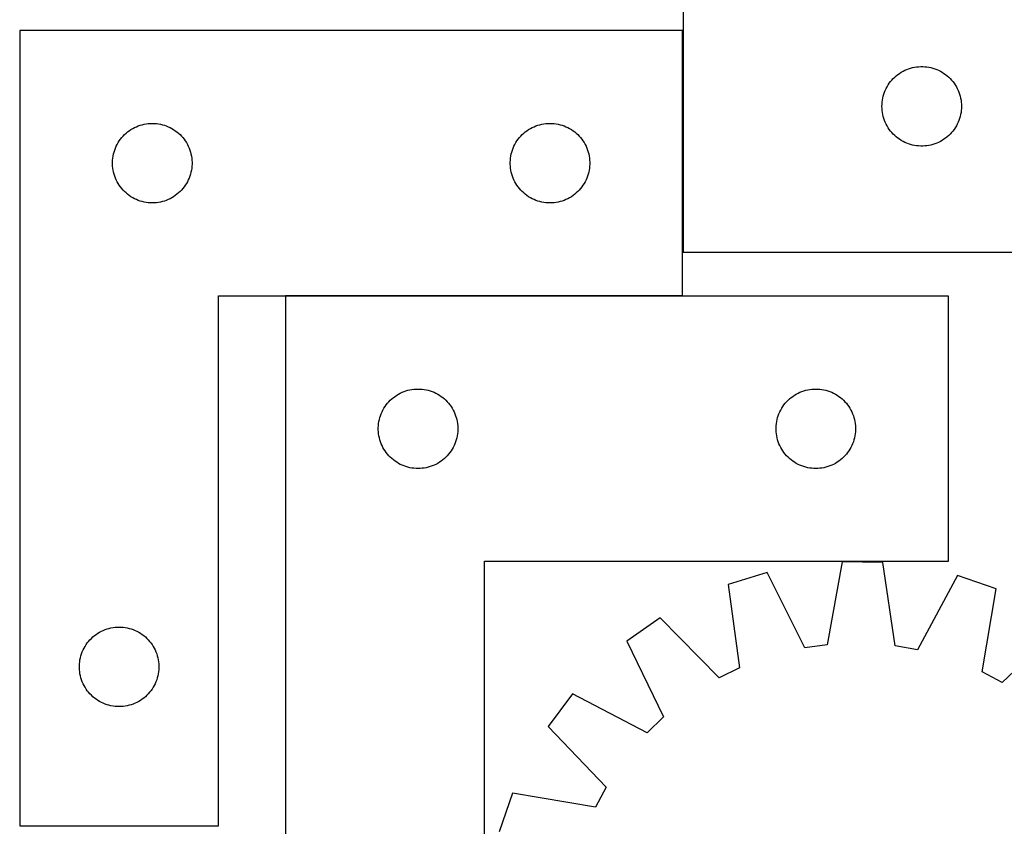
# Model space of a CAD drawing. Header units: millimetres. Extents: x 7 to 1493, y 7 to 2993.
# Tile 6 of 15: x 7 to 378, y 2387 to 2691. Entities that reach past the tile are written whole.
import ezdxf

# ---------------------------------------------------------------- set-up
doc = ezdxf.new("R2010")
doc.units = ezdxf.units.MM
doc.layers.add('COMMON', color=5, linetype='CONTINUOUS', true_color=0x0000ff)
doc.layers.add('CUT', color=7, linetype='CONTINUOUS', true_color=0x000000)

msp = doc.modelspace()

# ---------------------------------------------------------------- linework, layer by layer
at = {"layer": 'COMMON'}
for p, q in [((256.612501, 2686.771101), (256.612501, 2603.194398)), ((256.512501, 2586.671101), (106.764392, 2586.671101))]:
    msp.add_line(p, q, dxfattribs=at)
at = {"layer": 'CUT'}
for p, q in [((256.712502, 2713.194398), (256.712502, 2603.194398)), ((6.512501, 2686.771101), (6.512501, 2386.771101)), ((256.512501, 2686.771101), (6.512501, 2686.771101)), ((256.512501, 2586.771101), (256.512501, 2686.771101)), ((337.103604, 2669.712605), (337.709288, 2670.191987)), ((337.709288, 2670.191987), (338.338846, 2670.639553)), ((338.338846, 2670.639553), (338.99061, 2671.054117)), ((338.99061, 2671.054117), (339.662851, 2671.43458)), ((339.662851, 2671.43458), (340.353786, 2671.779932)), ((340.353786, 2671.779932), (341.061584, 2672.089257)), ((341.061584, 2672.089257), (341.784366, 2672.361736)), ((341.784366, 2672.361736), (342.520217, 2672.596646)), ((342.520217, 2672.596646), (343.267186, 2672.793363)), ((343.267186, 2672.793363), (344.023291, 2672.951367)), ((344.023291, 2672.951367), (344.786527, 2673.070238)), ((344.786527, 2673.070238), (345.55487, 2673.149661)), ((345.55487, 2673.149661), (346.326283, 2673.189425)), ((346.326283, 2673.189425), (347.098721, 2673.189425)), ((347.098721, 2673.189425), (347.870134, 2673.149661)), ((347.870134, 2673.149661), (348.638477, 2673.070238)), ((348.638477, 2673.070238), (349.401713, 2672.951367)), ((349.401713, 2672.951367), (350.157818, 2672.793363)), ((350.157818, 2672.793363), (350.904786, 2672.596646)), ((350.904786, 2672.596646), (351.640638, 2672.361736)), ((351.640638, 2672.361736), (352.36342, 2672.089257)), ((352.36342, 2672.089257), (353.071218, 2671.779932)), ((353.071218, 2671.779932), (353.762153, 2671.43458)), ((353.762153, 2671.43458), (354.434394, 2671.054117)), ((354.434394, 2671.054117), (355.086158, 2670.639553)), ((355.086158, 2670.639553), (355.715716, 2670.191987)), ((355.715716, 2670.191987), (356.3214, 2669.712605)), ((334.055869, 2666.244841), (334.487077, 2666.885714)), ((334.487077, 2666.885714), (334.950705, 2667.50354)), ((334.950705, 2667.50354), (335.445523, 2668.09668)), ((335.445523, 2668.09668), (335.970219, 2668.66356)), ((335.970219, 2668.66356), (336.523402, 2669.202678)), ((336.523402, 2669.202678), (337.103604, 2669.712605)), ((356.3214, 2669.712605), (356.901602, 2669.202678)), ((356.901602, 2669.202678), (357.454785, 2668.66356)), ((357.454785, 2668.66356), (357.979481, 2668.09668)), ((357.979481, 2668.09668), (358.474299, 2667.50354)), ((358.474299, 2667.50354), (358.937927, 2666.885714)), ((358.937927, 2666.885714), (359.369135, 2666.244841)), ((332.207086, 2662.014465), (332.422971, 2662.75612)), ((332.422971, 2662.75612), (332.67675, 2663.485679)), ((332.67675, 2663.485679), (332.967748, 2664.201206)), ((332.967748, 2664.201206), (333.295196, 2664.900805)), ((333.295196, 2664.900805), (333.658223, 2665.582619)), ((333.658223, 2665.582619), (334.055869, 2666.244841)), ((359.369135, 2666.244841), (359.766781, 2665.582619)), ((359.766781, 2665.582619), (360.129808, 2664.900805)), ((360.129808, 2664.900805), (360.457255, 2664.201206)), ((360.457255, 2664.201206), (360.748254, 2663.485679)), ((360.748254, 2663.485679), (361.002033, 2662.75612)), ((361.002033, 2662.75612), (361.217918, 2662.014465)), ((331.712502, 2658.194398), (331.732391, 2658.966579)), ((331.732391, 2658.966579), (331.792004, 2659.736713)), ((331.792004, 2659.736713), (331.891183, 2660.502757)), ((331.891183, 2660.502757), (332.029667, 2661.262679)), ((332.029667, 2661.262679), (332.207086, 2662.014465)), ((361.217918, 2662.014465), (361.395337, 2661.262679)), ((361.395337, 2661.262679), (361.53382, 2660.502757)), ((361.53382, 2660.502757), (361.633, 2659.736713)), ((361.633, 2659.736713), (361.692613, 2658.966579)), ((361.692613, 2658.966579), (361.712502, 2658.194398)), ((331.732391, 2657.422217), (331.712502, 2658.194398)), ((331.792004, 2656.652083), (331.732391, 2657.422217)), ((331.891183, 2655.886039), (331.792004, 2656.652083)), ((332.029667, 2655.126117), (331.891183, 2655.886039)), ((332.207086, 2654.374331), (332.029667, 2655.126117)), ((361.395337, 2655.126117), (361.217918, 2654.374331)), ((361.53382, 2655.886039), (361.395337, 2655.126117)), ((361.633, 2656.652083), (361.53382, 2655.886039)), ((361.692613, 2657.422217), (361.633, 2656.652083)), ((361.712502, 2658.194398), (361.692613, 2657.422217)), ((52.692434, 2651.276517), (53.44422, 2651.453936)), ((53.44422, 2651.453936), (54.204142, 2651.592419)), ((54.204142, 2651.592419), (54.970186, 2651.691599)), ((54.970186, 2651.691599), (55.74032, 2651.751212)), ((55.74032, 2651.751212), (56.512501, 2651.771101)), ((56.512501, 2651.771101), (57.284682, 2651.751212)), ((57.284682, 2651.751212), (58.054816, 2651.691599)), ((58.054816, 2651.691599), (58.82086, 2651.592419)), ((58.82086, 2651.592419), (59.580782, 2651.453936)), ((59.580782, 2651.453936), (60.332568, 2651.276517)), ((202.692434, 2651.276517), (203.44422, 2651.453936)), ((203.44422, 2651.453936), (204.204142, 2651.592419)), ((204.204142, 2651.592419), (204.970186, 2651.691599)), ((204.970186, 2651.691599), (205.74032, 2651.751212)), ((205.74032, 2651.751212), (206.512501, 2651.771101)), ((206.512501, 2651.771101), (207.284682, 2651.751212)), ((207.284682, 2651.751212), (208.054816, 2651.691599)), ((208.054816, 2651.691599), (208.82086, 2651.592419)), ((208.82086, 2651.592419), (209.580782, 2651.453936)), ((209.580782, 2651.453936), (210.332568, 2651.276517)), ((332.422971, 2653.632675), (332.207086, 2654.374331)), ((332.67675, 2652.903117), (332.422971, 2653.632675)), ((332.967748, 2652.187589), (332.67675, 2652.903117)), ((333.295196, 2651.487991), (332.967748, 2652.187589)), ((333.658223, 2650.806177), (333.295196, 2651.487991)), ((360.129808, 2651.487991), (359.766781, 2650.806177)), ((360.457255, 2652.187589), (360.129808, 2651.487991)), ((360.748254, 2652.903117), (360.457255, 2652.187589)), ((361.002033, 2653.632675), (360.748254, 2652.903117)), ((361.217918, 2654.374331), (361.002033, 2653.632675)), ((46.043339, 2647.513384), (46.610219, 2648.03808)), ((46.610219, 2648.03808), (47.203359, 2648.532898)), ((47.203359, 2648.532898), (47.821184, 2648.996526)), ((47.821184, 2648.996526), (48.462058, 2649.427734)), ((48.462058, 2649.427734), (49.12428, 2649.825379)), ((49.12428, 2649.825379), (49.806094, 2650.188407)), ((49.806094, 2650.188407), (50.505692, 2650.515854)), ((50.505692, 2650.515854), (51.22122, 2650.806853)), ((51.22122, 2650.806853), (51.950778, 2651.060632)), ((51.950778, 2651.060632), (52.692434, 2651.276517)), ((60.332568, 2651.276517), (61.074223, 2651.060632)), ((61.074223, 2651.060632), (61.803782, 2650.806853)), ((61.803782, 2650.806853), (62.51931, 2650.515854)), ((62.51931, 2650.515854), (63.218908, 2650.188407)), ((63.218908, 2650.188407), (63.900722, 2649.825379)), ((63.900722, 2649.825379), (64.562944, 2649.427734)), ((64.562944, 2649.427734), (65.203817, 2648.996526)), ((65.203817, 2648.996526), (65.821643, 2648.532898)), ((65.821643, 2648.532898), (66.414783, 2648.03808)), ((66.414783, 2648.03808), (66.981663, 2647.513384)), ((196.043339, 2647.513384), (196.610219, 2648.03808)), ((196.610219, 2648.03808), (197.203359, 2648.532898)), ((197.203359, 2648.532898), (197.821184, 2648.996526)), ((197.821184, 2648.996526), (198.462058, 2649.427734)), ((198.462058, 2649.427734), (199.12428, 2649.825379)), ((199.12428, 2649.825379), (199.806094, 2650.188407)), ((199.806094, 2650.188407), (200.505692, 2650.515854)), ((200.505692, 2650.515854), (201.22122, 2650.806853)), ((201.22122, 2650.806853), (201.950778, 2651.060632)), ((201.950778, 2651.060632), (202.692434, 2651.276517)), ((210.332568, 2651.276517), (211.074223, 2651.060632)), ((211.074223, 2651.060632), (211.803782, 2650.806853)), ((211.803782, 2650.806853), (212.51931, 2650.515854)), ((212.51931, 2650.515854), (213.218908, 2650.188407)), ((213.218908, 2650.188407), (213.900722, 2649.825379)), ((213.900722, 2649.825379), (214.562944, 2649.427734)), ((214.562944, 2649.427734), (215.203817, 2648.996526)), ((215.203817, 2648.996526), (215.821643, 2648.532898)), ((215.821643, 2648.532898), (216.414783, 2648.03808)), ((216.414783, 2648.03808), (216.981663, 2647.513384)), ((334.055869, 2650.143955), (333.658223, 2650.806177)), ((334.487077, 2649.503081), (334.055869, 2650.143955)), ((334.950705, 2648.885256), (334.487077, 2649.503081)), ((335.445523, 2648.292116), (334.950705, 2648.885256)), ((335.970219, 2647.725236), (335.445523, 2648.292116)), ((336.523402, 2647.186117), (335.970219, 2647.725236)), ((357.454785, 2647.725236), (356.901602, 2647.186117)), ((357.979481, 2648.292116), (357.454785, 2647.725236)), ((358.474299, 2648.885256), (357.979481, 2648.292116)), ((358.937927, 2649.503081), (358.474299, 2648.885256)), ((359.369135, 2650.143955), (358.937927, 2649.503081)), ((359.766781, 2650.806177), (359.369135, 2650.143955)), ((43.272319, 2643.820752), (43.652782, 2644.492993)), ((43.652782, 2644.492993), (44.067346, 2645.144757)), ((44.067346, 2645.144757), (44.514912, 2645.774315)), ((44.514912, 2645.774315), (44.994294, 2646.379999)), ((44.994294, 2646.379999), (45.50422, 2646.960201)), ((45.50422, 2646.960201), (46.043339, 2647.513384)), ((66.981663, 2647.513384), (67.520781, 2646.960201)), ((67.520781, 2646.960201), (68.030708, 2646.379999)), ((68.030708, 2646.379999), (68.51009, 2645.774315)), ((68.51009, 2645.774315), (68.957656, 2645.144757)), ((68.957656, 2645.144757), (69.37222, 2644.492993)), ((69.37222, 2644.492993), (69.752683, 2643.820752)), ((193.272319, 2643.820752), (193.652782, 2644.492993)), ((193.652782, 2644.492993), (194.067346, 2645.144757)), ((194.067346, 2645.144757), (194.514912, 2645.774315)), ((194.514912, 2645.774315), (194.994294, 2646.379999)), ((194.994294, 2646.379999), (195.50422, 2646.960201)), ((195.50422, 2646.960201), (196.043339, 2647.513384)), ((216.981663, 2647.513384), (217.520781, 2646.960201)), ((217.520781, 2646.960201), (218.030708, 2646.379999)), ((218.030708, 2646.379999), (218.51009, 2645.774315)), ((218.51009, 2645.774315), (218.957656, 2645.144757)), ((218.957656, 2645.144757), (219.37222, 2644.492993)), ((219.37222, 2644.492993), (219.752683, 2643.820752)), ((337.103604, 2646.676191), (336.523402, 2647.186117)), ((337.709288, 2646.196809), (337.103604, 2646.676191)), ((338.338846, 2645.749243), (337.709288, 2646.196809)), ((338.99061, 2645.334678), (338.338846, 2645.749243)), ((339.662851, 2644.954216), (338.99061, 2645.334678)), ((340.353786, 2644.608864), (339.662851, 2644.954216)), ((341.061584, 2644.299538), (340.353786, 2644.608864)), ((341.784366, 2644.027059), (341.061584, 2644.299538)), ((342.520217, 2643.79215), (341.784366, 2644.027059)), ((351.640638, 2644.027059), (350.904786, 2643.79215)), ((352.36342, 2644.299538), (351.640638, 2644.027059)), ((353.071218, 2644.608864), (352.36342, 2644.299538)), ((353.762153, 2644.954216), (353.071218, 2644.608864)), ((354.434394, 2645.334678), (353.762153, 2644.954216)), ((355.086158, 2645.749243), (354.434394, 2645.334678)), ((355.715716, 2646.196809), (355.086158, 2645.749243)), ((356.3214, 2646.676191), (355.715716, 2646.196809)), ((356.901602, 2647.186117), (356.3214, 2646.676191)), ((41.913535, 2640.216417), (42.110253, 2640.963385)), ((42.110253, 2640.963385), (42.345162, 2641.699237)), ((42.345162, 2641.699237), (42.617641, 2642.422019)), ((42.617641, 2642.422019), (42.926967, 2643.129817)), ((42.926967, 2643.129817), (43.272319, 2643.820752)), ((69.752683, 2643.820752), (70.098035, 2643.129817)), ((70.098035, 2643.129817), (70.40736, 2642.422019)), ((70.40736, 2642.422019), (70.679839, 2641.699237)), ((70.679839, 2641.699237), (70.914749, 2640.963385)), ((70.914749, 2640.963385), (71.111467, 2640.216417)), ((191.913535, 2640.216417), (192.110253, 2640.963385)), ((192.110253, 2640.963385), (192.345162, 2641.699237)), ((192.345162, 2641.699237), (192.617641, 2642.422019)), ((192.617641, 2642.422019), (192.926967, 2643.129817)), ((192.926967, 2643.129817), (193.272319, 2643.820752)), ((219.752683, 2643.820752), (220.098035, 2643.129817)), ((220.098035, 2643.129817), (220.40736, 2642.422019)), ((220.40736, 2642.422019), (220.679839, 2641.699237)), ((220.679839, 2641.699237), (220.914749, 2640.963385)), ((220.914749, 2640.963385), (221.111467, 2640.216417)), ((343.267186, 2643.595432), (342.520217, 2643.79215)), ((344.023291, 2643.437429), (343.267186, 2643.595432)), ((344.786527, 2643.318558), (344.023291, 2643.437429)), ((345.55487, 2643.239135), (344.786527, 2643.318558)), ((346.326283, 2643.199371), (345.55487, 2643.239135)), ((347.098721, 2643.199371), (346.326283, 2643.199371)), ((347.870134, 2643.239135), (347.098721, 2643.199371)), ((348.638477, 2643.318558), (347.870134, 2643.239135)), ((349.401713, 2643.437429), (348.638477, 2643.318558)), ((350.157818, 2643.595432), (349.401713, 2643.437429)), ((350.904786, 2643.79215), (350.157818, 2643.595432)), ((41.517474, 2637.15732), (41.557238, 2637.928733)), ((41.517474, 2636.384882), (41.517474, 2637.15732)), ((41.557238, 2637.928733), (41.636661, 2638.697076)), ((41.636661, 2638.697076), (41.755532, 2639.460312)), ((41.755532, 2639.460312), (41.913535, 2640.216417)), ((71.111467, 2640.216417), (71.26947, 2639.460312)), ((71.26947, 2639.460312), (71.388341, 2638.697076)), ((71.388341, 2638.697076), (71.467764, 2637.928733)), ((71.467764, 2637.928733), (71.507528, 2637.15732)), ((71.507528, 2637.15732), (71.507528, 2636.384882)), ((191.517474, 2637.15732), (191.557238, 2637.928733)), ((191.517474, 2636.384882), (191.517474, 2637.15732)), ((191.557238, 2637.928733), (191.636661, 2638.697076)), ((191.636661, 2638.697076), (191.755532, 2639.460312)), ((191.755532, 2639.460312), (191.913535, 2640.216417)), ((221.111467, 2640.216417), (221.26947, 2639.460312)), ((221.26947, 2639.460312), (221.388341, 2638.697076)), ((221.388341, 2638.697076), (221.467764, 2637.928733)), ((221.467764, 2637.928733), (221.507528, 2637.15732)), ((221.507528, 2637.15732), (221.507528, 2636.384882)), ((41.557238, 2635.613469), (41.517474, 2636.384882)), ((41.636661, 2634.845126), (41.557238, 2635.613469)), ((41.755532, 2634.08189), (41.636661, 2634.845126)), ((41.913535, 2633.325785), (41.755532, 2634.08189)), ((42.110253, 2632.578816), (41.913535, 2633.325785)), ((71.111467, 2633.325785), (70.914749, 2632.578816)), ((71.26947, 2634.08189), (71.111467, 2633.325785)), ((71.388341, 2634.845126), (71.26947, 2634.08189)), ((71.467764, 2635.613469), (71.388341, 2634.845126)), ((71.507528, 2636.384882), (71.467764, 2635.613469)), ((191.557238, 2635.613469), (191.517474, 2636.384882)), ((191.636661, 2634.845126), (191.557238, 2635.613469)), ((191.755532, 2634.08189), (191.636661, 2634.845126)), ((191.913535, 2633.325785), (191.755532, 2634.08189)), ((192.110253, 2632.578816), (191.913535, 2633.325785)), ((221.111467, 2633.325785), (220.914749, 2632.578816)), ((221.26947, 2634.08189), (221.111467, 2633.325785)), ((221.388341, 2634.845126), (221.26947, 2634.08189)), ((221.467764, 2635.613469), (221.388341, 2634.845126)), ((221.507528, 2636.384882), (221.467764, 2635.613469)), ((42.345162, 2631.842965), (42.110253, 2632.578816)), ((42.617641, 2631.120182), (42.345162, 2631.842965)), ((42.926967, 2630.412385), (42.617641, 2631.120182)), ((43.272319, 2629.72145), (42.926967, 2630.412385)), ((43.652782, 2629.049209), (43.272319, 2629.72145)), ((69.752683, 2629.72145), (69.37222, 2629.049209)), ((70.098035, 2630.412385), (69.752683, 2629.72145)), ((70.40736, 2631.120182), (70.098035, 2630.412385)), ((70.679839, 2631.842965), (70.40736, 2631.120182)), ((70.914749, 2632.578816), (70.679839, 2631.842965)), ((192.345162, 2631.842965), (192.110253, 2632.578816)), ((192.617641, 2631.120182), (192.345162, 2631.842965)), ((192.926967, 2630.412385), (192.617641, 2631.120182)), ((193.272319, 2629.72145), (192.926967, 2630.412385)), ((193.652782, 2629.049209), (193.272319, 2629.72145)), ((219.752683, 2629.72145), (219.37222, 2629.049209)), ((220.098035, 2630.412385), (219.752683, 2629.72145)), ((220.40736, 2631.120182), (220.098035, 2630.412385)), ((220.679839, 2631.842965), (220.40736, 2631.120182)), ((220.914749, 2632.578816), (220.679839, 2631.842965)), ((44.067346, 2628.397445), (43.652782, 2629.049209)), ((44.514912, 2627.767887), (44.067346, 2628.397445)), ((44.994294, 2627.162203), (44.514912, 2627.767887)), ((45.50422, 2626.582001), (44.994294, 2627.162203)), ((46.043339, 2626.028818), (45.50422, 2626.582001)), ((46.610219, 2625.504122), (46.043339, 2626.028818)), ((47.203359, 2625.009304), (46.610219, 2625.504122)), ((66.414783, 2625.504122), (65.821643, 2625.009304)), ((66.981663, 2626.028818), (66.414783, 2625.504122)), ((67.520781, 2626.582001), (66.981663, 2626.028818)), ((68.030708, 2627.162203), (67.520781, 2626.582001)), ((68.51009, 2627.767887), (68.030708, 2627.162203)), ((68.957656, 2628.397445), (68.51009, 2627.767887)), ((69.37222, 2629.049209), (68.957656, 2628.397445)), ((194.067346, 2628.397445), (193.652782, 2629.049209)), ((194.514912, 2627.767887), (194.067346, 2628.397445)), ((194.994294, 2627.162203), (194.514912, 2627.767887)), ((195.50422, 2626.582001), (194.994294, 2627.162203)), ((196.043339, 2626.028818), (195.50422, 2626.582001)), ((196.610219, 2625.504122), (196.043339, 2626.028818)), ((197.203359, 2625.009304), (196.610219, 2625.504122)), ((216.414783, 2625.504122), (215.821643, 2625.009304)), ((216.981663, 2626.028818), (216.414783, 2625.504122)), ((217.520781, 2626.582001), (216.981663, 2626.028818)), ((218.030708, 2627.162203), (217.520781, 2626.582001)), ((218.51009, 2627.767887), (218.030708, 2627.162203)), ((218.957656, 2628.397445), (218.51009, 2627.767887)), ((219.37222, 2629.049209), (218.957656, 2628.397445)), ((47.821184, 2624.545676), (47.203359, 2625.009304)), ((48.462058, 2624.114467), (47.821184, 2624.545676)), ((49.12428, 2623.716822), (48.462058, 2624.114467)), ((49.806094, 2623.353795), (49.12428, 2623.716822)), ((50.505692, 2623.026347), (49.806094, 2623.353795)), ((51.22122, 2622.735349), (50.505692, 2623.026347)), ((51.950778, 2622.48157), (51.22122, 2622.735349)), ((52.692434, 2622.265685), (51.950778, 2622.48157)), ((53.44422, 2622.088266), (52.692434, 2622.265685)), ((54.204142, 2621.949782), (53.44422, 2622.088266)), ((54.970186, 2621.850603), (54.204142, 2621.949782)), ((55.74032, 2621.79099), (54.970186, 2621.850603)), ((56.512501, 2621.771101), (55.74032, 2621.79099)), ((57.284682, 2621.79099), (56.512501, 2621.771101)), ((58.054816, 2621.850603), (57.284682, 2621.79099)), ((58.82086, 2621.949782), (58.054816, 2621.850603)), ((59.580782, 2622.088266), (58.82086, 2621.949782)), ((60.332568, 2622.265685), (59.580782, 2622.088266)), ((61.074223, 2622.48157), (60.332568, 2622.265685)), ((61.803782, 2622.735349), (61.074223, 2622.48157)), ((62.51931, 2623.026347), (61.803782, 2622.735349)), ((63.218908, 2623.353795), (62.51931, 2623.026347)), ((63.900722, 2623.716822), (63.218908, 2623.353795)), ((64.562944, 2624.114467), (63.900722, 2623.716822)), ((65.203817, 2624.545676), (64.562944, 2624.114467)), ((65.821643, 2625.009304), (65.203817, 2624.545676)), ((197.821184, 2624.545676), (197.203359, 2625.009304)), ((198.462058, 2624.114467), (197.821184, 2624.545676)), ((199.12428, 2623.716822), (198.462058, 2624.114467)), ((199.806094, 2623.353795), (199.12428, 2623.716822)), ((200.505692, 2623.026347), (199.806094, 2623.353795)), ((201.22122, 2622.735349), (200.505692, 2623.026347)), ((201.950778, 2622.48157), (201.22122, 2622.735349)), ((202.692434, 2622.265685), (201.950778, 2622.48157)), ((203.44422, 2622.088266), (202.692434, 2622.265685)), ((204.204142, 2621.949782), (203.44422, 2622.088266)), ((204.970186, 2621.850603), (204.204142, 2621.949782)), ((205.74032, 2621.79099), (204.970186, 2621.850603)), ((206.512501, 2621.771101), (205.74032, 2621.79099)), ((207.284682, 2621.79099), (206.512501, 2621.771101)), ((208.054816, 2621.850603), (207.284682, 2621.79099)), ((208.82086, 2621.949782), (208.054816, 2621.850603)), ((209.580782, 2622.088266), (208.82086, 2621.949782)), ((210.332568, 2622.265685), (209.580782, 2622.088266)), ((211.074223, 2622.48157), (210.332568, 2622.265685)), ((211.803782, 2622.735349), (211.074223, 2622.48157)), ((212.51931, 2623.026347), (211.803782, 2622.735349)), ((213.218908, 2623.353795), (212.51931, 2623.026347)), ((213.900722, 2623.716822), (213.218908, 2623.353795)), ((214.562944, 2624.114467), (213.900722, 2623.716822)), ((215.203817, 2624.545676), (214.562944, 2624.114467)), ((215.821643, 2625.009304), (215.203817, 2624.545676)), ((256.712502, 2603.194398), (436.712502, 2603.194398)), ((81.512501, 2386.771101), (81.512501, 2586.771101)), ((81.512501, 2586.771101), (256.512501, 2586.771101)), ((106.764392, 2586.5711), (106.764392, 2286.5711)), ((356.764392, 2586.5711), (106.764392, 2586.5711)), ((356.764392, 2486.5711), (356.764392, 2586.5711)), ((152.944325, 2551.076516), (153.696111, 2551.253935)), ((153.696111, 2551.253935), (154.456034, 2551.392418)), ((154.456034, 2551.392418), (155.222077, 2551.491598)), ((155.222077, 2551.491598), (155.992211, 2551.551211)), ((155.992211, 2551.551211), (156.764392, 2551.5711)), ((156.764392, 2551.5711), (157.536574, 2551.551211)), ((157.536574, 2551.551211), (158.306707, 2551.491598)), ((158.306707, 2551.491598), (159.072751, 2551.392418)), ((159.072751, 2551.392418), (159.832673, 2551.253935)), ((159.832673, 2551.253935), (160.584459, 2551.076516)), ((302.944325, 2551.076516), (303.696111, 2551.253935)), ((303.696111, 2551.253935), (304.456034, 2551.392418)), ((304.456034, 2551.392418), (305.222077, 2551.491598)), ((305.222077, 2551.491598), (305.992211, 2551.551211)), ((305.992211, 2551.551211), (306.764392, 2551.5711)), ((306.764392, 2551.5711), (307.536574, 2551.551211)), ((307.536574, 2551.551211), (308.306707, 2551.491598)), ((308.306707, 2551.491598), (309.072751, 2551.392418)), ((309.072751, 2551.392418), (309.832673, 2551.253935)), ((309.832673, 2551.253935), (310.584459, 2551.076516)), ((146.29523, 2547.313383), (146.86211, 2547.838079)), ((146.86211, 2547.838079), (147.45525, 2548.332897)), ((147.45525, 2548.332897), (148.073076, 2548.796525)), ((148.073076, 2548.796525), (148.713949, 2549.227733)), ((148.713949, 2549.227733), (149.376171, 2549.625378)), ((149.376171, 2549.625378), (150.057985, 2549.988406)), ((150.057985, 2549.988406), (150.757584, 2550.315853)), ((150.757584, 2550.315853), (151.473111, 2550.606852)), ((151.473111, 2550.606852), (152.20267, 2550.860631)), ((152.20267, 2550.860631), (152.944325, 2551.076516)), ((160.584459, 2551.076516), (161.326115, 2550.860631)), ((161.326115, 2550.860631), (162.055674, 2550.606852)), ((162.055674, 2550.606852), (162.771201, 2550.315853)), ((162.771201, 2550.315853), (163.470799, 2549.988406)), ((163.470799, 2549.988406), (164.152613, 2549.625378)), ((164.152613, 2549.625378), (164.814835, 2549.227733)), ((164.814835, 2549.227733), (165.455709, 2548.796525)), ((165.455709, 2548.796525), (166.073534, 2548.332897)), ((166.073534, 2548.332897), (166.666674, 2547.838079)), ((166.666674, 2547.838079), (167.233555, 2547.313383)), ((296.29523, 2547.313383), (296.86211, 2547.838079)), ((296.86211, 2547.838079), (297.45525, 2548.332897)), ((297.45525, 2548.332897), (298.073076, 2548.796525)), ((298.073076, 2548.796525), (298.713949, 2549.227733)), ((298.713949, 2549.227733), (299.376171, 2549.625378)), ((299.376171, 2549.625378), (300.057985, 2549.988406)), ((300.057985, 2549.988406), (300.757584, 2550.315853)), ((300.757584, 2550.315853), (301.473111, 2550.606852)), ((301.473111, 2550.606852), (302.20267, 2550.860631)), ((302.20267, 2550.860631), (302.944325, 2551.076516)), ((310.584459, 2551.076516), (311.326115, 2550.860631)), ((311.326115, 2550.860631), (312.055674, 2550.606852)), ((312.055674, 2550.606852), (312.771201, 2550.315853)), ((312.771201, 2550.315853), (313.470799, 2549.988406)), ((313.470799, 2549.988406), (314.152613, 2549.625378)), ((314.152613, 2549.625378), (314.814835, 2549.227733)), ((314.814835, 2549.227733), (315.455709, 2548.796525)), ((315.455709, 2548.796525), (316.073534, 2548.332897)), ((316.073534, 2548.332897), (316.666674, 2547.838079)), ((316.666674, 2547.838079), (317.233555, 2547.313383)), ((143.52421, 2543.620751), (143.904673, 2544.292992)), ((143.904673, 2544.292992), (144.319237, 2544.944756)), ((144.319237, 2544.944756), (144.766804, 2545.574314)), ((144.766804, 2545.574314), (145.246186, 2546.179998)), ((145.246186, 2546.179998), (145.756112, 2546.7602)), ((145.756112, 2546.7602), (146.29523, 2547.313383)), ((167.233555, 2547.313383), (167.772673, 2546.7602)), ((167.772673, 2546.7602), (168.282599, 2546.179998)), ((168.282599, 2546.179998), (168.761981, 2545.574314)), ((168.761981, 2545.574314), (169.209547, 2544.944756)), ((169.209547, 2544.944756), (169.624112, 2544.292992)), ((169.624112, 2544.292992), (170.004574, 2543.620751)), ((293.52421, 2543.620751), (293.904673, 2544.292992)), ((293.904673, 2544.292992), (294.319237, 2544.944756)), ((294.319237, 2544.944756), (294.766804, 2545.574314)), ((294.766804, 2545.574314), (295.246186, 2546.179998)), ((295.246186, 2546.179998), (295.756112, 2546.7602)), ((295.756112, 2546.7602), (296.29523, 2547.313383)), ((317.233555, 2547.313383), (317.772673, 2546.7602)), ((317.772673, 2546.7602), (318.282599, 2546.179998)), ((318.282599, 2546.179998), (318.761981, 2545.574314)), ((318.761981, 2545.574314), (319.209547, 2544.944756)), ((319.209547, 2544.944756), (319.624112, 2544.292992)), ((319.624112, 2544.292992), (320.004574, 2543.620751)), ((142.007423, 2539.260311), (142.165427, 2540.016416)), ((142.165427, 2540.016416), (142.362144, 2540.763384)), ((142.362144, 2540.763384), (142.597054, 2541.499236)), ((142.597054, 2541.499236), (142.869533, 2542.222018)), ((142.869533, 2542.222018), (143.178858, 2542.929816)), ((143.178858, 2542.929816), (143.52421, 2543.620751)), ((170.004574, 2543.620751), (170.349926, 2542.929816)), ((170.349926, 2542.929816), (170.659252, 2542.222018)), ((170.659252, 2542.222018), (170.931731, 2541.499236)), ((170.931731, 2541.499236), (171.16664, 2540.763384)), ((171.16664, 2540.763384), (171.363358, 2540.016416)), ((171.363358, 2540.016416), (171.521361, 2539.260311)), ((292.007423, 2539.260311), (292.165427, 2540.016416)), ((292.165427, 2540.016416), (292.362144, 2540.763384)), ((292.362144, 2540.763384), (292.597054, 2541.499236)), ((292.597054, 2541.499236), (292.869533, 2542.222018)), ((292.869533, 2542.222018), (293.178858, 2542.929816)), ((293.178858, 2542.929816), (293.52421, 2543.620751)), ((320.004574, 2543.620751), (320.349926, 2542.929816)), ((320.349926, 2542.929816), (320.659252, 2542.222018)), ((320.659252, 2542.222018), (320.931731, 2541.499236)), ((320.931731, 2541.499236), (321.16664, 2540.763384)), ((321.16664, 2540.763384), (321.363358, 2540.016416)), ((321.363358, 2540.016416), (321.521361, 2539.260311)), ((141.769365, 2536.957319), (141.809129, 2537.728732)), ((141.769365, 2536.184881), (141.769365, 2536.957319)), ((141.809129, 2537.728732), (141.888552, 2538.497075)), ((141.888552, 2538.497075), (142.007423, 2539.260311)), ((171.521361, 2539.260311), (171.640232, 2538.497075)), ((171.640232, 2538.497075), (171.719655, 2537.728732)), ((171.719655, 2537.728732), (171.759419, 2536.957319)), ((171.759419, 2536.957319), (171.759419, 2536.184881)), ((291.769365, 2536.957319), (291.809129, 2537.728732)), ((291.769365, 2536.184881), (291.769365, 2536.957319)), ((291.809129, 2537.728732), (291.888552, 2538.497075)), ((291.888552, 2538.497075), (292.007423, 2539.260311)), ((321.521361, 2539.260311), (321.640232, 2538.497075)), ((321.640232, 2538.497075), (321.719655, 2537.728732)), ((321.719655, 2537.728732), (321.759419, 2536.957319)), ((321.759419, 2536.957319), (321.759419, 2536.184881)), ((141.809129, 2535.413468), (141.769365, 2536.184881)), ((141.888552, 2534.645125), (141.809129, 2535.413468)), ((142.007423, 2533.881889), (141.888552, 2534.645125)), ((142.165427, 2533.125784), (142.007423, 2533.881889)), ((142.362144, 2532.378815), (142.165427, 2533.125784)), ((171.363358, 2533.125784), (171.16664, 2532.378815)), ((171.521361, 2533.881889), (171.363358, 2533.125784)), ((171.640232, 2534.645125), (171.521361, 2533.881889)), ((171.719655, 2535.413468), (171.640232, 2534.645125)), ((171.759419, 2536.184881), (171.719655, 2535.413468)), ((291.809129, 2535.413468), (291.769365, 2536.184881)), ((291.888552, 2534.645125), (291.809129, 2535.413468)), ((292.007423, 2533.881889), (291.888552, 2534.645125)), ((292.165427, 2533.125784), (292.007423, 2533.881889)), ((292.362144, 2532.378815), (292.165427, 2533.125784)), ((321.363358, 2533.125784), (321.16664, 2532.378815)), ((321.521361, 2533.881889), (321.363358, 2533.125784)), ((321.640232, 2534.645125), (321.521361, 2533.881889)), ((321.719655, 2535.413468), (321.640232, 2534.645125)), ((321.759419, 2536.184881), (321.719655, 2535.413468)), ((142.597054, 2531.642964), (142.362144, 2532.378815)), ((142.869533, 2530.920181), (142.597054, 2531.642964)), ((143.178858, 2530.212384), (142.869533, 2530.920181)), ((143.52421, 2529.521449), (143.178858, 2530.212384)), ((143.904673, 2528.849208), (143.52421, 2529.521449)), ((170.004574, 2529.521449), (169.624112, 2528.849208)), ((170.349926, 2530.212384), (170.004574, 2529.521449)), ((170.659252, 2530.920181), (170.349926, 2530.212384)), ((170.931731, 2531.642964), (170.659252, 2530.920181)), ((171.16664, 2532.378815), (170.931731, 2531.642964)), ((292.597054, 2531.642964), (292.362144, 2532.378815)), ((292.869533, 2530.920181), (292.597054, 2531.642964)), ((293.178858, 2530.212384), (292.869533, 2530.920181)), ((293.52421, 2529.521449), (293.178858, 2530.212384)), ((293.904673, 2528.849208), (293.52421, 2529.521449)), ((320.004574, 2529.521449), (319.624112, 2528.849208)), ((320.349926, 2530.212384), (320.004574, 2529.521449)), ((320.659252, 2530.920181), (320.349926, 2530.212384)), ((320.931731, 2531.642964), (320.659252, 2530.920181)), ((321.16664, 2532.378815), (320.931731, 2531.642964)), ((144.319237, 2528.197444), (143.904673, 2528.849208)), ((144.766804, 2527.567886), (144.319237, 2528.197444)), ((145.246186, 2526.962202), (144.766804, 2527.567886)), ((145.756112, 2526.382), (145.246186, 2526.962202)), ((146.29523, 2525.828817), (145.756112, 2526.382)), ((146.86211, 2525.304121), (146.29523, 2525.828817)), ((147.45525, 2524.809303), (146.86211, 2525.304121)), ((166.666674, 2525.304121), (166.073534, 2524.809303)), ((167.233555, 2525.828817), (166.666674, 2525.304121)), ((167.772673, 2526.382), (167.233555, 2525.828817)), ((168.282599, 2526.962202), (167.772673, 2526.382)), ((168.761981, 2527.567886), (168.282599, 2526.962202)), ((169.209547, 2528.197444), (168.761981, 2527.567886)), ((169.624112, 2528.849208), (169.209547, 2528.197444)), ((294.319237, 2528.197444), (293.904673, 2528.849208)), ((294.766804, 2527.567886), (294.319237, 2528.197444)), ((295.246186, 2526.962202), (294.766804, 2527.567886)), ((295.756112, 2526.382), (295.246186, 2526.962202)), ((296.29523, 2525.828817), (295.756112, 2526.382)), ((296.86211, 2525.304121), (296.29523, 2525.828817)), ((297.45525, 2524.809303), (296.86211, 2525.304121)), ((316.666674, 2525.304121), (316.073534, 2524.809303)), ((317.233555, 2525.828817), (316.666674, 2525.304121)), ((317.772673, 2526.382), (317.233555, 2525.828817)), ((318.282599, 2526.962202), (317.772673, 2526.382)), ((318.761981, 2527.567886), (318.282599, 2526.962202)), ((319.209547, 2528.197444), (318.761981, 2527.567886)), ((319.624112, 2528.849208), (319.209547, 2528.197444)), ((148.073076, 2524.345675), (147.45525, 2524.809303)), ((148.713949, 2523.914466), (148.073076, 2524.345675)), ((149.376171, 2523.516821), (148.713949, 2523.914466)), ((150.057985, 2523.153794), (149.376171, 2523.516821)), ((150.757584, 2522.826346), (150.057985, 2523.153794)), ((151.473111, 2522.535348), (150.757584, 2522.826346)), ((152.20267, 2522.281569), (151.473111, 2522.535348)), ((152.944325, 2522.065684), (152.20267, 2522.281569)), ((153.696111, 2521.888265), (152.944325, 2522.065684)), ((154.456034, 2521.749781), (153.696111, 2521.888265)), ((155.222077, 2521.650602), (154.456034, 2521.749781)), ((155.992211, 2521.590989), (155.222077, 2521.650602)), ((156.764392, 2521.5711), (155.992211, 2521.590989)), ((157.536574, 2521.590989), (156.764392, 2521.5711)), ((158.306707, 2521.650602), (157.536574, 2521.590989)), ((159.072751, 2521.749781), (158.306707, 2521.650602)), ((159.832673, 2521.888265), (159.072751, 2521.749781)), ((160.584459, 2522.065684), (159.832673, 2521.888265)), ((161.326115, 2522.281569), (160.584459, 2522.065684)), ((162.055674, 2522.535348), (161.326115, 2522.281569)), ((162.771201, 2522.826346), (162.055674, 2522.535348)), ((163.470799, 2523.153794), (162.771201, 2522.826346)), ((164.152613, 2523.516821), (163.470799, 2523.153794)), ((164.814835, 2523.914466), (164.152613, 2523.516821)), ((165.455709, 2524.345675), (164.814835, 2523.914466)), ((166.073534, 2524.809303), (165.455709, 2524.345675)), ((298.073076, 2524.345675), (297.45525, 2524.809303)), ((298.713949, 2523.914466), (298.073076, 2524.345675)), ((299.376171, 2523.516821), (298.713949, 2523.914466)), ((300.057985, 2523.153794), (299.376171, 2523.516821)), ((300.757584, 2522.826346), (300.057985, 2523.153794)), ((301.473111, 2522.535348), (300.757584, 2522.826346)), ((302.20267, 2522.281569), (301.473111, 2522.535348)), ((302.944325, 2522.065684), (302.20267, 2522.281569)), ((303.696111, 2521.888265), (302.944325, 2522.065684)), ((304.456034, 2521.749781), (303.696111, 2521.888265)), ((305.222077, 2521.650602), (304.456034, 2521.749781)), ((305.992211, 2521.590989), (305.222077, 2521.650602)), ((306.764392, 2521.5711), (305.992211, 2521.590989)), ((307.536574, 2521.590989), (306.764392, 2521.5711)), ((308.306707, 2521.650602), (307.536574, 2521.590989)), ((309.072751, 2521.749781), (308.306707, 2521.650602)), ((309.832673, 2521.888265), (309.072751, 2521.749781)), ((310.584459, 2522.065684), (309.832673, 2521.888265)), ((311.326115, 2522.281569), (310.584459, 2522.065684)), ((312.055674, 2522.535348), (311.326115, 2522.281569)), ((312.771201, 2522.826346), (312.055674, 2522.535348)), ((313.470799, 2523.153794), (312.771201, 2522.826346)), ((314.152613, 2523.516821), (313.470799, 2523.153794)), ((314.814835, 2523.914466), (314.152613, 2523.516821)), ((315.455709, 2524.345675), (314.814835, 2523.914466)), ((316.073534, 2524.809303), (315.455709, 2524.345675)), ((181.764392, 2286.5711), (181.764392, 2486.5711)), ((181.764392, 2486.5711), (356.764392, 2486.5711)), ((316.718724, 2486.355837), (311.062445, 2455.099137)), ((332.102698, 2486.103088), (316.718724, 2486.355837)), ((336.729149, 2454.677451), (332.102698, 2486.103088)), ((288.461702, 2482.355018), (273.75257, 2477.841487)), ((302.572774, 2453.897113), (288.461702, 2482.355018)), ((360.213044, 2481.176193), (345.174751, 2453.197191)), ((374.765969, 2476.181905), (360.213044, 2481.176193)), ((273.75257, 2477.841487), (278.03198, 2446.366713)), ((369.454929, 2444.864696), (374.765969, 2476.181905)), ((248.114866, 2465.304583), (235.520407, 2456.466587)), ((270.329269, 2442.600067), (248.114866, 2465.304583)), ((399.978002, 2462.809574), (377.029749, 2440.847051)), ((34.110219, 2458.03808), (34.703359, 2458.532898)), ((34.703359, 2458.532898), (35.321184, 2458.996526)), ((35.321184, 2458.996526), (35.962058, 2459.427734)), ((35.962058, 2459.427734), (36.62428, 2459.825379)), ((36.62428, 2459.825379), (37.306094, 2460.188407)), ((37.306094, 2460.188407), (38.005692, 2460.515854)), ((38.005692, 2460.515854), (38.72122, 2460.806853)), ((38.72122, 2460.806853), (39.450778, 2461.060632)), ((39.450778, 2461.060632), (40.192434, 2461.276517)), ((40.192434, 2461.276517), (40.94422, 2461.453936)), ((40.94422, 2461.453936), (41.704142, 2461.592419)), ((41.704142, 2461.592419), (42.470186, 2461.691599)), ((42.470186, 2461.691599), (43.24032, 2461.751212)), ((43.24032, 2461.751212), (44.012501, 2461.771101)), ((44.012501, 2461.771101), (44.784682, 2461.751212)), ((44.784682, 2461.751212), (45.554816, 2461.691599)), ((45.554816, 2461.691599), (46.32086, 2461.592419)), ((46.32086, 2461.592419), (47.080782, 2461.453936)), ((47.080782, 2461.453936), (47.832568, 2461.276517)), ((47.832568, 2461.276517), (48.574223, 2461.060632)), ((48.574223, 2461.060632), (49.303782, 2460.806853)), ((49.303782, 2460.806853), (50.01931, 2460.515854)), ((50.01931, 2460.515854), (50.718908, 2460.188407)), ((50.718908, 2460.188407), (51.400722, 2459.825379)), ((51.400722, 2459.825379), (52.062944, 2459.427734)), ((52.062944, 2459.427734), (52.703817, 2458.996526)), ((52.703817, 2458.996526), (53.321643, 2458.532898)), ((53.321643, 2458.532898), (53.914783, 2458.03808)), ((31.152782, 2454.492993), (31.567346, 2455.144757)), ((31.567346, 2455.144757), (32.014912, 2455.774315)), ((32.014912, 2455.774315), (32.494294, 2456.379999)), ((32.494294, 2456.379999), (33.00422, 2456.960201)), ((33.00422, 2456.960201), (33.543339, 2457.513384)), ((33.543339, 2457.513384), (34.110219, 2458.03808)), ((53.914783, 2458.03808), (54.481663, 2457.513384)), ((54.481663, 2457.513384), (55.020781, 2456.960201)), ((55.020781, 2456.960201), (55.530708, 2456.379999)), ((55.530708, 2456.379999), (56.01009, 2455.774315)), ((56.01009, 2455.774315), (56.457656, 2455.144757)), ((56.457656, 2455.144757), (56.87222, 2454.492993)), ((235.520407, 2456.466587), (249.316609, 2427.854709)), ((311.062445, 2455.099137), (302.572774, 2453.897113)), ((345.174751, 2453.197191), (336.729149, 2454.677451)), ((29.413535, 2450.216417), (29.610253, 2450.963385)), ((29.610253, 2450.963385), (29.845162, 2451.699237)), ((29.845162, 2451.699237), (30.117641, 2452.422019)), ((30.117641, 2452.422019), (30.426967, 2453.129817)), ((30.426967, 2453.129817), (30.772319, 2453.820752)), ((30.772319, 2453.820752), (31.152782, 2454.492993)), ((56.87222, 2454.492993), (57.252683, 2453.820752)), ((57.252683, 2453.820752), (57.598035, 2453.129817)), ((57.598035, 2453.129817), (57.90736, 2452.422019)), ((57.90736, 2452.422019), (58.179839, 2451.699237)), ((58.179839, 2451.699237), (58.414749, 2450.963385)), ((58.414749, 2450.963385), (58.611467, 2450.216417)), ((29.017474, 2447.15732), (29.057238, 2447.928733)), ((29.057238, 2447.928733), (29.136661, 2448.697076)), ((29.136661, 2448.697076), (29.255532, 2449.460312)), ((29.255532, 2449.460312), (29.413535, 2450.216417)), ((58.611467, 2450.216417), (58.76947, 2449.460312)), ((58.76947, 2449.460312), (58.888341, 2448.697076)), ((58.888341, 2448.697076), (58.967764, 2447.928733)), ((58.967764, 2447.928733), (59.007528, 2447.15732)), ((29.017474, 2446.384882), (29.017474, 2447.15732)), ((29.057238, 2445.613469), (29.017474, 2446.384882)), ((29.136661, 2444.845126), (29.057238, 2445.613469)), ((29.255532, 2444.08189), (29.136661, 2444.845126)), ((29.413535, 2443.325785), (29.255532, 2444.08189)), ((58.76947, 2444.08189), (58.611467, 2443.325785)), ((58.888341, 2444.845126), (58.76947, 2444.08189)), ((58.967764, 2445.613469), (58.888341, 2444.845126)), ((59.007528, 2446.384882), (58.967764, 2445.613469)), ((59.007528, 2447.15732), (59.007528, 2446.384882)), ((278.03198, 2446.366713), (270.329269, 2442.600067)), ((377.029749, 2440.847051), (369.454929, 2444.864696)), ((29.610253, 2442.578816), (29.413535, 2443.325785)), ((29.845162, 2441.842965), (29.610253, 2442.578816)), ((30.117641, 2441.120182), (29.845162, 2441.842965)), ((30.426967, 2440.412385), (30.117641, 2441.120182)), ((30.772319, 2439.72145), (30.426967, 2440.412385)), ((57.598035, 2440.412385), (57.252683, 2439.72145)), ((57.90736, 2441.120182), (57.598035, 2440.412385)), ((58.179839, 2441.842965), (57.90736, 2441.120182)), ((58.414749, 2442.578816), (58.179839, 2441.842965)), ((58.611467, 2443.325785), (58.414749, 2442.578816)), ((31.152782, 2439.049209), (30.772319, 2439.72145)), ((31.567346, 2438.397445), (31.152782, 2439.049209)), ((32.014912, 2437.767887), (31.567346, 2438.397445)), ((32.494294, 2437.162203), (32.014912, 2437.767887)), ((33.00422, 2436.582001), (32.494294, 2437.162203)), ((33.543339, 2436.028818), (33.00422, 2436.582001)), ((34.110219, 2435.504122), (33.543339, 2436.028818)), ((54.481663, 2436.028818), (53.914783, 2435.504122)), ((55.020781, 2436.582001), (54.481663, 2436.028818)), ((55.530708, 2437.162203), (55.020781, 2436.582001)), ((56.01009, 2437.767887), (55.530708, 2437.162203)), ((56.457656, 2438.397445), (56.01009, 2437.767887)), ((56.87222, 2439.049209), (56.457656, 2438.397445)), ((57.252683, 2439.72145), (56.87222, 2439.049209)), ((215.011619, 2436.620797), (205.764668, 2424.323462)), ((243.154853, 2421.892147), (215.011619, 2436.620797)), ((34.703359, 2435.009304), (34.110219, 2435.504122)), ((35.321184, 2434.545676), (34.703359, 2435.009304)), ((35.962058, 2434.114467), (35.321184, 2434.545676)), ((36.62428, 2433.716822), (35.962058, 2434.114467)), ((37.306094, 2433.353795), (36.62428, 2433.716822)), ((38.005692, 2433.026347), (37.306094, 2433.353795)), ((38.72122, 2432.735349), (38.005692, 2433.026347)), ((39.450778, 2432.48157), (38.72122, 2432.735349)), ((40.192434, 2432.265685), (39.450778, 2432.48157)), ((48.574223, 2432.48157), (47.832568, 2432.265685)), ((49.303782, 2432.735349), (48.574223, 2432.48157)), ((50.01931, 2433.026347), (49.303782, 2432.735349)), ((50.718908, 2433.353795), (50.01931, 2433.026347)), ((51.400722, 2433.716822), (50.718908, 2433.353795)), ((52.062944, 2434.114467), (51.400722, 2433.716822)), ((52.703817, 2434.545676), (52.062944, 2434.114467)), ((53.321643, 2435.009304), (52.703817, 2434.545676)), ((53.914783, 2435.504122), (53.321643, 2435.009304)), ((40.94422, 2432.088266), (40.192434, 2432.265685)), ((41.704142, 2431.949782), (40.94422, 2432.088266)), ((42.470186, 2431.850603), (41.704142, 2431.949782)), ((43.24032, 2431.79099), (42.470186, 2431.850603)), ((44.012501, 2431.771101), (43.24032, 2431.79099)), ((44.784682, 2431.79099), (44.012501, 2431.771101)), ((45.554816, 2431.850603), (44.784682, 2431.79099)), ((46.32086, 2431.949782), (45.554816, 2431.850603)), ((47.080782, 2432.088266), (46.32086, 2431.949782)), ((47.832568, 2432.265685), (47.080782, 2432.088266)), ((249.316609, 2427.854709), (243.154853, 2421.892147)), ((205.764668, 2424.323462), (227.727191, 2401.375209)), ((192.392337, 2399.111429), (187.39805, 2384.558504)), ((223.709546, 2393.800389), (192.392337, 2399.111429)), ((227.727191, 2401.375209), (223.709546, 2393.800389)), ((6.512501, 2386.771101), (81.512501, 2386.771101))]:
    msp.add_line(p, q, dxfattribs=at)

doc.saveas('drawing.dxf')
